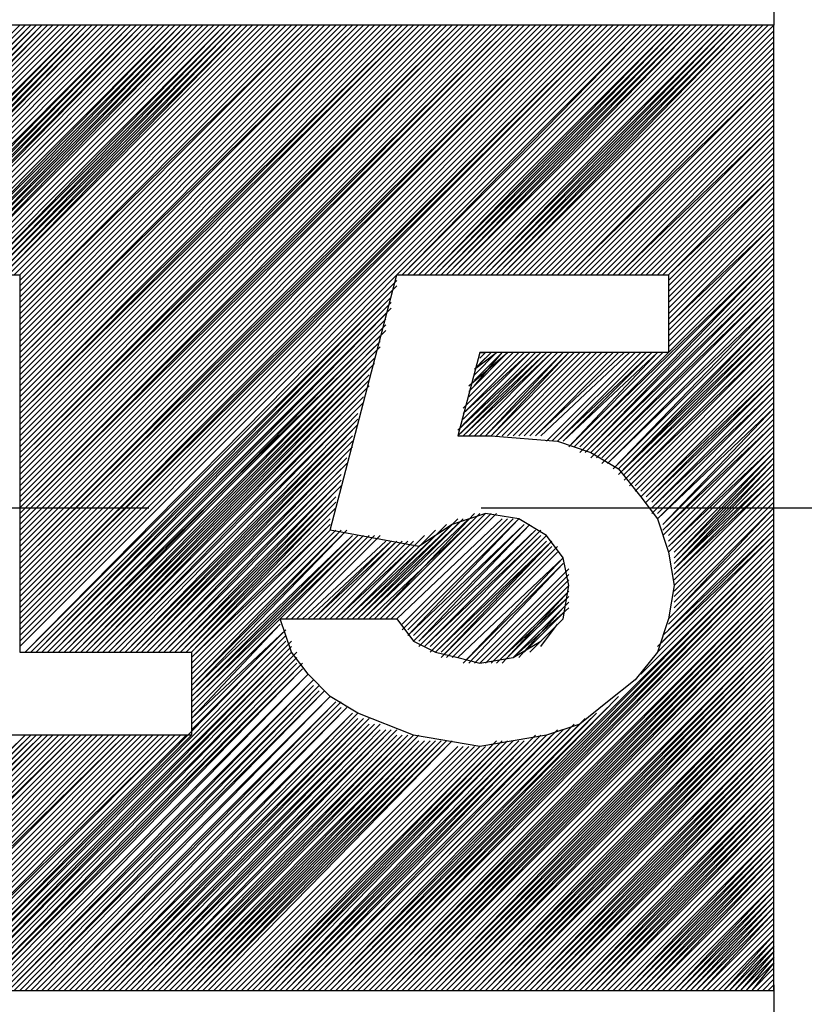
# Model space of a CAD drawing. Header units: millimetres. Extents: x 13 to 546, y 8 to 419.
# Tile 13 of 16: x 427 to 439, y 310 to 325. Entities that reach past the tile are written whole.
import ezdxf

# ---------------------------------------------------------------- set-up
doc = ezdxf.new("R2010")
doc.units = ezdxf.units.MM
doc.header["$LTSCALE"] = 2
doc.linetypes.add('CENTERX2', pattern=[20.32, 12.7, -2.54, 2.54, -2.54])
doc.layers.add('CENTER', color=40, linetype='CENTERX2')

msp = doc.modelspace()

# ---------------------------------------------------------------- linework, layer by layer
for points in [[(438.58, 325.705), (423.573, 325.705), (423.573, 340.373), (438.58, 340.373), (438.58, 325.705), (438.58, 325.197)], [(423.573, 310.444), (438.58, 310.444), (438.58, 325.197), (423.573, 325.197), (423.573, 310.444)], [(423.573, 321.551), (427.218, 325.197), (423.573, 321.466), (427.303, 325.197), (423.573, 321.381), (427.388, 325.197), (423.573, 321.296), (427.473, 325.197), (423.573, 321.212), (427.558, 325.197)], [(423.573, 320.788), (427.982, 325.197), (423.573, 320.703), (428.066, 325.197), (423.573, 320.618), (428.151, 325.197), (423.573, 320.533), (428.236, 325.197), (423.573, 320.449), (428.321, 325.197)], [(423.573, 320.025), (428.745, 325.197), (423.573, 319.94), (428.829, 325.197), (423.573, 319.855), (428.914, 325.197), (423.573, 319.77), (428.999, 325.197), (423.573, 319.686), (429.084, 325.197)], [(429.253, 325.197), (423.573, 319.516), (425.438, 321.381), (429.253, 325.197)], [(425.523, 321.381), (429.338, 325.197)], [(425.523, 321.381), (429.338, 325.197)], [(425.608, 321.381), (429.423, 325.197)], [(425.692, 321.381), (429.423, 325.197)], [(425.692, 321.381), (429.508, 325.197)], [(425.777, 321.381), (429.508, 325.197)], [(425.777, 321.381), (429.592, 325.197)], [(425.862, 321.381), (429.592, 325.197)], [(425.862, 321.381), (429.677, 325.197)], [(425.947, 321.381), (429.677, 325.197)], [(425.947, 321.381), (429.762, 325.197)], [(426.032, 321.381), (429.762, 325.197)], [(426.032, 321.381), (429.847, 325.197)], [(426.116, 321.381), (429.932, 325.197)], [(426.116, 321.381), (429.932, 325.197)], [(426.201, 321.381), (430.016, 325.197)], [(426.201, 321.381), (430.016, 325.197)], [(426.286, 321.381), (430.101, 325.197)], [(426.286, 321.381), (430.101, 325.197)], [(426.371, 321.381), (430.186, 325.197)], [(426.455, 321.381), (430.186, 325.197)], [(426.455, 321.381), (430.271, 325.197)], [(426.54, 321.381), (430.271, 325.197)], [(426.54, 321.381), (430.356, 325.197)], [(426.625, 321.381), (430.356, 325.197)], [(426.625, 321.381), (430.44, 325.197)], [(426.71, 321.381), (430.44, 325.197)], [(426.71, 321.381), (430.525, 325.197)], [(426.795, 321.381), (430.525, 325.197)], [(426.795, 321.381), (430.61, 325.197)], [(426.879, 321.381), (430.695, 325.197)], [(426.879, 321.381), (430.695, 325.197)], [(426.964, 321.381), (430.779, 325.197)], [(426.964, 321.381), (430.779, 325.197)], [(427.049, 321.381), (430.864, 325.197)], [(427.049, 321.381), (430.864, 325.197)], [(427.049, 321.296), (430.949, 325.197)], [(427.049, 321.296), (430.949, 325.197)], [(427.049, 321.212), (431.034, 325.197)], [(427.049, 321.212), (431.034, 325.197)], [(427.049, 321.127), (431.119, 325.197)], [(427.049, 321.127), (431.119, 325.197)], [(427.049, 321.042), (431.203, 325.197)], [(427.049, 321.042), (431.203, 325.197)], [(427.049, 320.957), (431.288, 325.197)], [(427.049, 320.957), (431.288, 325.197)], [(427.049, 320.873), (431.373, 325.197)], [(427.049, 320.873), (431.458, 325.197)], [(427.049, 320.788), (431.458, 325.197)], [(427.049, 320.703), (431.543, 325.197)], [(427.049, 320.703), (431.543, 325.197)], [(427.049, 320.618), (431.627, 325.197)], [(427.049, 320.618), (431.627, 325.197)], [(427.049, 320.533), (431.712, 325.197)], [(427.049, 320.533), (431.712, 325.197)], [(427.049, 320.449), (431.797, 325.197)], [(427.049, 320.449), (431.797, 325.197)], [(427.049, 320.364), (431.882, 325.197)], [(427.049, 320.364), (431.882, 325.197)], [(427.049, 320.279), (431.966, 325.197)], [(427.049, 320.279), (431.966, 325.197)], [(427.049, 320.194), (432.051, 325.197)], [(427.049, 320.194), (432.051, 325.197)], [(427.049, 320.109), (432.136, 325.197)], [(427.049, 320.109), (432.221, 325.197)], [(427.049, 320.025), (432.221, 325.197)], [(427.049, 319.94), (432.306, 325.197)], [(427.049, 319.94), (432.306, 325.197)], [(427.049, 319.855), (432.39, 325.197)], [(427.049, 319.855), (432.39, 325.197)], [(427.049, 319.77), (432.475, 325.197)], [(427.049, 319.77), (432.475, 325.197)], [(427.049, 319.686), (432.56, 325.197)], [(427.049, 319.686), (432.56, 325.197)], [(427.049, 319.601), (432.645, 325.197)], [(427.049, 319.601), (432.645, 325.197)], [(427.049, 319.516), (432.73, 325.197)], [(427.049, 319.516), (432.73, 325.197)], [(427.049, 319.431), (432.814, 325.197)], [(427.049, 319.431), (432.814, 325.197)], [(427.049, 319.346), (432.899, 325.197)], [(427.049, 319.346), (432.984, 325.197)], [(427.049, 319.262), (432.984, 325.197)], [(427.049, 319.262), (433.069, 325.197)], [(427.049, 319.177), (433.069, 325.197)], [(427.049, 319.092), (433.153, 325.197)], [(427.049, 319.092), (433.153, 325.197)], [(427.049, 319.007), (433.238, 325.197)], [(427.049, 319.007), (433.238, 325.197)], [(427.049, 318.923), (433.323, 325.197)], [(427.049, 318.923), (433.323, 325.197)], [(427.049, 318.838), (433.408, 325.197)], [(427.049, 318.838), (433.408, 325.197)], [(427.049, 318.753), (433.493, 325.197)], [(427.049, 318.753), (433.493, 325.197)], [(427.049, 318.668), (433.577, 325.197)], [(427.049, 318.668), (433.577, 325.197)], [(427.049, 318.583), (433.662, 325.197)], [(427.049, 318.583), (433.747, 325.197)], [(427.049, 318.499), (433.747, 325.197)], [(427.049, 318.499), (433.832, 325.197)], [(427.049, 318.414), (433.832, 325.197)], [(427.049, 318.329), (433.916, 325.197)], [(427.049, 318.329), (433.916, 325.197)], [(427.049, 318.244), (434.001, 325.197)], [(427.049, 318.244), (434.001, 325.197)], [(427.049, 318.159), (434.086, 325.197)], [(427.049, 318.159), (434.086, 325.197)], [(427.049, 318.075), (434.171, 325.197)], [(427.049, 318.075), (434.171, 325.197)], [(427.049, 317.99), (434.256, 325.197)], [(427.049, 317.99), (434.256, 325.197)], [(427.049, 317.905), (434.34, 325.197)], [(427.049, 317.905), (434.34, 325.197)], [(427.049, 317.82), (434.425, 325.197)], [(427.049, 317.82), (434.51, 325.197)], [(427.049, 317.736), (434.51, 325.197)], [(427.049, 317.736), (434.595, 325.197)], [(427.049, 317.651), (434.595, 325.197)], [(427.049, 317.566), (434.68, 325.197)], [(427.049, 317.566), (434.68, 325.197)], [(427.049, 317.481), (434.764, 325.197)], [(427.049, 317.481), (434.764, 325.197)], [(427.049, 317.396), (434.849, 325.197)], [(427.049, 317.396), (434.849, 325.197)], [(427.049, 317.312), (434.934, 325.197)], [(427.049, 317.312), (434.934, 325.197)], [(427.049, 317.227), (435.019, 325.197)], [(427.049, 317.227), (435.019, 325.197)], [(427.049, 317.142), (435.103, 325.197)], [(427.049, 317.142), (435.103, 325.197)], [(427.049, 317.057), (435.188, 325.197)], [(427.049, 317.057), (435.273, 325.197)], [(427.049, 316.972), (435.273, 325.197)], [(427.049, 316.972), (435.358, 325.197)], [(427.049, 316.888), (435.358, 325.197)], [(427.049, 316.803), (435.443, 325.197)], [(427.049, 316.803), (435.443, 325.197)], [(427.049, 316.718), (435.527, 325.197)], [(427.049, 316.718), (435.527, 325.197)], [(427.049, 316.633), (435.612, 325.197)], [(427.049, 316.633), (435.612, 325.197)], [(427.049, 316.549), (435.697, 325.197)], [(427.049, 316.549), (435.697, 325.197)], [(427.049, 316.464), (435.782, 325.197)], [(427.049, 316.464), (435.782, 325.197)], [(427.049, 316.379), (435.867, 325.197)], [(427.049, 316.379), (435.867, 325.197)], [(427.049, 316.294), (435.951, 325.197)], [(427.049, 316.294), (436.036, 325.197)], [(427.049, 316.209), (436.036, 325.197)], [(427.049, 316.209), (436.121, 325.197)], [(427.049, 316.125), (436.121, 325.197)], [(427.049, 316.04), (436.206, 325.197)], [(427.049, 316.04), (436.206, 325.197)], [(427.049, 315.955), (436.29, 325.197)], [(427.049, 315.955), (436.29, 325.197)], [(427.049, 315.87), (436.375, 325.197)], [(427.049, 315.87), (436.375, 325.197)], [(427.049, 315.785), (436.46, 325.197)], [(427.049, 315.785), (436.46, 325.197)], [(427.049, 315.701), (436.545, 325.197)], [(427.049, 315.701), (436.545, 325.197)], [(436.63, 325.197), (432.814, 321.381), (427.134, 315.616)], [(432.899, 321.381), (436.63, 325.197)], [(432.899, 321.381), (436.714, 325.197)], [(432.984, 321.381), (436.799, 325.197)], [(432.984, 321.381), (436.799, 325.197)], [(433.069, 321.381), (436.884, 325.197)], [(433.069, 321.381), (436.884, 325.197)], [(433.153, 321.381), (436.969, 325.197)], [(433.153, 321.381), (436.969, 325.197)], [(433.238, 321.381), (437.054, 325.197)], [(433.323, 321.381), (437.054, 325.197)], [(433.323, 321.381), (437.138, 325.197)], [(433.408, 321.381), (437.138, 325.197)], [(433.408, 321.381), (437.223, 325.197)], [(433.493, 321.381), (437.223, 325.197)], [(433.493, 321.381), (437.308, 325.197)], [(433.577, 321.381), (437.308, 325.197)], [(433.577, 321.381), (437.393, 325.197)], [(433.662, 321.381), (437.393, 325.197)], [(433.662, 321.381), (437.477, 325.197)], [(433.747, 321.381), (437.562, 325.197)], [(433.747, 321.381), (437.562, 325.197)], [(433.832, 321.381), (437.647, 325.197)], [(433.832, 321.381), (437.647, 325.197)], [(433.916, 321.381), (437.732, 325.197)], [(433.916, 321.381), (437.732, 325.197)], [(434.001, 321.381), (437.817, 325.197)], [(434.086, 321.381), (437.817, 325.197)], [(434.086, 321.381), (437.901, 325.197)], [(434.171, 321.381), (437.901, 325.197)], [(434.171, 321.381), (437.986, 325.197)], [(434.256, 321.381), (437.986, 325.197)], [(434.256, 321.381), (438.071, 325.197)], [(434.34, 321.381), (438.071, 325.197)], [(434.34, 321.381), (438.156, 325.197)], [(434.425, 321.381), (438.156, 325.197)], [(434.425, 321.381), (438.241, 325.197)], [(434.51, 321.381), (438.325, 325.197)], [(434.51, 321.381), (438.325, 325.197)], [(434.595, 321.381), (438.41, 325.197)], [(434.595, 321.381), (438.41, 325.197)], [(434.68, 321.381), (438.495, 325.197)], [(434.68, 321.381), (438.495, 325.197)], [(434.764, 321.381), (438.58, 325.197)], [(434.849, 321.381), (438.58, 325.112)], [(434.849, 321.381), (438.58, 325.112)], [(434.934, 321.381), (438.58, 325.027)], [(434.934, 321.381), (438.58, 325.027)], [(435.019, 321.381), (438.58, 324.942)], [(435.019, 321.381), (438.58, 324.942)], [(435.103, 321.381), (438.58, 324.857)], [(435.103, 321.381), (438.58, 324.857)], [(435.188, 321.381), (438.58, 324.773)], [(435.188, 321.381), (438.58, 324.773)], [(435.273, 321.381), (438.58, 324.688)], [(435.273, 321.381), (438.58, 324.688)], [(435.358, 321.381), (438.58, 324.603)], [(435.358, 321.381), (438.58, 324.603)], [(435.443, 321.381), (438.58, 324.518)], [(435.443, 321.381), (438.58, 324.433)], [(435.527, 321.381), (438.58, 324.433)], [(435.612, 321.381), (438.58, 324.349)], [(435.612, 321.381), (438.58, 324.349)], [(435.697, 321.381), (438.58, 324.264)], [(435.697, 321.381), (438.58, 324.264)], [(435.782, 321.381), (438.58, 324.179)], [(435.782, 321.381), (438.58, 324.179)], [(435.867, 321.381), (438.58, 324.094)], [(435.867, 321.381), (438.58, 324.094)], [(435.951, 321.381), (438.58, 324.01)], [(435.951, 321.381), (438.58, 324.01)], [(436.036, 321.381), (438.58, 323.925)], [(436.036, 321.381), (438.58, 323.925)], [(436.121, 321.381), (438.58, 323.84)], [(436.121, 321.381), (438.58, 323.84)], [(436.206, 321.381), (438.58, 323.755)], [(436.206, 321.381), (438.58, 323.67)], [(436.29, 321.381), (438.58, 323.67)], [(436.375, 321.381), (438.58, 323.586)], [(436.375, 321.381), (438.58, 323.586)], [(436.46, 321.381), (438.58, 323.501)], [(436.46, 321.381), (438.58, 323.501)], [(436.545, 321.381), (438.58, 323.416)], [(436.545, 321.381), (438.58, 323.416)], [(436.63, 321.381), (438.58, 323.331)], [(436.63, 321.381), (438.58, 323.331)], [(436.714, 321.381), (438.58, 323.247)], [(436.714, 321.381), (438.58, 323.247)], [(436.799, 321.381), (438.58, 323.162)], [(436.799, 321.381), (438.58, 323.162)], [(436.884, 321.381), (438.58, 323.077)], [(436.884, 321.381), (438.58, 323.077)], [(436.969, 321.381), (438.58, 322.992)], [(436.969, 321.381), (438.58, 322.907)], [(436.969, 321.296), (438.58, 322.907)], [(436.969, 321.212), (438.58, 322.823)], [(436.969, 321.212), (438.58, 322.823)], [(436.969, 321.127), (438.58, 322.738)], [(436.969, 321.127), (438.58, 322.738)], [(436.969, 321.042), (438.58, 322.653)], [(436.969, 321.042), (438.58, 322.653)], [(436.969, 320.957), (438.58, 322.568)], [(436.969, 320.957), (438.58, 322.568)], [(436.969, 320.873), (438.58, 322.483)], [(436.969, 320.873), (438.58, 322.483)], [(436.969, 320.788), (438.58, 322.399)], [(436.969, 320.788), (438.58, 322.399)], [(436.969, 320.703), (438.58, 322.314)], [(436.969, 320.703), (438.58, 322.314)], [(436.969, 320.618), (438.58, 322.229)], [(436.969, 320.618), (438.58, 322.144)], [(436.969, 320.533), (438.58, 322.144)], [(436.969, 320.449), (438.58, 322.06)], [(436.969, 320.449), (438.58, 322.06)], [(436.969, 320.364), (438.58, 321.975)], [(436.969, 320.364), (438.58, 321.975)], [(435.527, 318.753), (438.58, 321.805)], [(436.969, 320.279), (438.58, 321.89)], [(436.969, 320.279), (438.58, 321.89)], [(436.969, 320.194), (438.58, 321.805)], [(435.527, 318.753), (438.58, 321.72)], [(435.612, 318.753), (438.58, 321.72)], [(435.612, 318.668), (438.58, 321.636)], [(435.697, 318.668), (438.58, 321.636)], [(435.697, 318.668), (438.58, 321.551)], [(435.697, 318.668), (438.58, 321.551)], [(435.782, 318.668), (438.58, 321.466)], [(425.438, 321.381), (427.049, 321.381), (427.049, 315.616), (429.677, 315.616), (429.677, 314.344), (425.438, 314.344), (425.438, 321.381)], [(432.814, 321.381), (436.969, 321.381), (436.969, 320.194), (434.086, 320.194), (433.747, 318.923), (434.256, 318.923), (435.273, 318.838), (435.782, 318.668), (436.206, 318.414), (436.545, 317.99), (436.799, 317.651), (436.969, 317.142), (437.054, 316.633), (436.969, 316.125), (436.799, 315.616), (436.46, 315.192), (436.036, 314.853), (435.612, 314.514), (435.103, 314.344), (434.086, 314.175), (433.069, 314.344), (432.221, 314.683), (431.797, 314.938), (431.458, 315.277), (431.203, 315.616), (431.034, 316.125), (432.814, 316.125), (433.069, 315.785), (433.408, 315.616), (433.747, 315.531), (434.086, 315.446), (434.595, 315.531), (435.019, 315.785), (435.358, 316.125), (435.443, 316.633), (435.358, 317.057), (435.103, 317.396), (434.68, 317.651), (434.171, 317.736), (433.662, 317.566), (433.153, 317.227), (431.797, 317.481), (432.814, 321.381)], [(435.782, 318.668), (438.58, 321.381)], [(435.782, 318.583), (438.58, 321.381)], [(427.134, 315.616), (432.814, 321.296)], [(427.218, 315.616), (432.814, 321.212)], [(427.218, 315.616), (432.814, 321.212)], [(435.867, 318.583), (438.58, 321.296)], [(435.867, 318.583), (438.58, 321.296)], [(435.867, 318.583), (438.58, 321.212)], [(435.951, 318.583), (438.58, 321.212)], [(427.303, 315.616), (432.73, 321.127)], [(427.303, 315.616), (432.73, 321.042)], [(427.388, 315.616), (432.73, 321.042)], [(435.951, 318.499), (438.58, 321.127)], [(435.951, 318.499), (438.58, 321.127)], [(436.036, 318.499), (438.58, 321.042)], [(436.036, 318.499), (438.58, 321.042)], [(427.388, 315.616), (432.73, 320.957)], [(427.473, 315.616), (432.73, 320.873)], [(436.036, 318.499), (438.58, 320.957)], [(436.121, 318.414), (438.58, 320.957)], [(436.121, 318.414), (438.58, 320.873)], [(436.121, 318.414), (438.58, 320.873)], [(427.473, 315.616), (432.645, 320.788)], [(427.558, 315.616), (432.645, 320.788)], [(427.558, 315.616), (432.645, 320.703)], [(436.206, 318.414), (438.58, 320.788)], [(436.206, 318.329), (438.58, 320.788)], [(436.206, 318.329), (438.58, 320.703)], [(427.642, 315.616), (432.645, 320.618)], [(436.206, 318.329), (438.58, 320.618)], [(436.29, 318.329), (438.58, 320.618)], [(427.642, 315.616), (432.645, 320.533)], [(427.727, 315.616), (432.56, 320.533)], [(427.727, 315.616), (432.56, 320.449)], [(436.29, 318.329), (438.58, 320.533)], [(436.29, 318.244), (438.58, 320.533)], [(436.375, 318.244), (438.58, 320.449)], [(436.375, 318.244), (438.58, 320.449)], [(427.812, 315.616), (432.56, 320.364)], [(427.897, 315.616), (432.56, 320.279)], [(427.897, 315.616), (432.475, 320.279)], [(436.375, 318.244), (438.58, 320.364)], [(436.375, 318.159), (438.58, 320.364)], [(436.46, 318.159), (438.58, 320.279)], [(436.46, 318.159), (438.58, 320.279)], [(427.982, 315.616), (432.475, 320.194)], [(427.982, 315.616), (432.475, 320.109)], [(428.066, 315.616), (432.475, 320.109)], [(433.747, 319.007), (434.934, 320.194)], [(433.747, 319.007), (435.019, 320.194)], [(433.747, 318.923), (435.019, 320.194)], [(433.747, 318.923), (435.103, 320.194)], [(433.832, 319.346), (434.68, 320.194)], [(433.832, 319.262), (434.764, 320.194)], [(433.832, 319.262), (434.849, 320.194)], [(433.832, 319.177), (434.849, 320.194)], [(433.832, 319.092), (434.934, 320.194)], [(433.832, 318.923), (435.103, 320.194)], [(433.832, 318.923), (435.188, 320.194)], [(433.916, 319.686), (434.51, 320.194)], [(433.916, 319.601), (434.51, 320.194)], [(433.916, 319.516), (434.595, 320.194)], [(433.916, 319.516), (434.595, 320.194)], [(433.916, 319.431), (434.68, 320.194)], [(433.916, 318.923), (435.188, 320.194)], [(434.001, 319.94), (434.256, 320.194)], [(434.001, 319.94), (434.34, 320.194)], [(434.001, 319.855), (434.34, 320.194)], [(434.001, 319.77), (434.425, 320.194)], [(434.001, 319.686), (434.425, 320.194)], [(434.001, 318.923), (435.273, 320.194)], [(434.001, 318.923), (435.273, 320.194)], [(434.086, 320.194), (434.171, 320.194)], [(434.086, 320.109), (434.171, 320.194)], [(434.086, 320.025), (434.256, 320.194)], [(434.086, 318.923), (435.358, 320.194)], [(434.171, 318.923), (435.358, 320.194)], [(434.171, 318.923), (435.443, 320.194)], [(434.256, 318.923), (435.443, 320.194)], [(434.256, 318.923), (435.527, 320.194)], [(434.34, 318.923), (435.612, 320.194)], [(434.34, 318.923), (435.612, 320.194)], [(434.425, 318.923), (435.697, 320.194)], [(434.425, 318.923), (435.697, 320.194)], [(434.51, 318.923), (435.782, 320.194)], [(434.51, 318.923), (435.782, 320.194)], [(434.595, 318.923), (435.867, 320.194)], [(434.595, 318.923), (435.867, 320.194)], [(434.68, 318.923), (435.951, 320.194)], [(434.68, 318.923), (435.951, 320.194)], [(434.764, 318.923), (436.036, 320.194)], [(434.764, 318.923), (436.036, 320.194)], [(434.849, 318.923), (436.121, 320.194)], [(434.849, 318.923), (436.121, 320.194)], [(434.934, 318.923), (436.206, 320.194)], [(434.934, 318.923), (436.206, 320.194)], [(434.934, 318.923), (436.29, 320.194)], [(435.019, 318.923), (436.375, 320.194)], [(435.019, 318.923), (436.375, 320.194)], [(435.103, 318.838), (436.46, 320.194)], [(435.103, 318.838), (436.46, 320.194)], [(435.188, 318.838), (436.545, 320.194)], [(435.188, 318.838), (436.545, 320.194)], [(435.273, 318.838), (436.63, 320.194)], [(435.273, 318.838), (436.63, 320.194)], [(435.273, 318.838), (436.714, 320.194)], [(435.358, 318.838), (436.714, 320.194)], [(435.358, 318.838), (436.799, 320.194)], [(435.443, 318.753), (436.799, 320.194)], [(435.443, 318.753), (436.884, 320.194)], [(435.443, 318.753), (436.884, 320.194)], [(435.527, 318.753), (436.969, 320.194)], [(436.46, 318.075), (438.58, 320.194)], [(436.46, 318.075), (438.58, 320.194)], [(436.545, 318.075), (438.58, 320.109)], [(436.545, 318.075), (438.58, 320.109)], [(428.066, 315.616), (432.475, 320.025)], [(436.545, 317.99), (438.58, 320.025)], [(436.545, 317.99), (438.58, 320.025)], [(428.151, 315.616), (432.39, 319.94)], [(428.151, 315.616), (432.39, 319.855)], [(428.236, 315.616), (432.39, 319.855)], [(436.63, 317.99), (438.58, 319.94)], [(436.63, 317.99), (438.58, 319.855)], [(436.63, 317.905), (438.58, 319.855)], [(428.236, 315.616), (432.39, 319.77)], [(428.321, 315.616), (432.39, 319.686)], [(436.63, 317.905), (438.58, 319.77)], [(436.714, 317.905), (438.58, 319.77)], [(436.714, 317.82), (438.58, 319.686)], [(436.714, 317.82), (438.58, 319.686)], [(428.321, 315.616), (432.306, 319.601)], [(428.406, 315.616), (432.306, 319.601)], [(428.406, 315.616), (432.306, 319.516)], [(436.714, 317.82), (438.58, 319.601)], [(436.714, 317.736), (438.58, 319.601)], [(436.799, 317.736), (438.58, 319.516)], [(436.799, 317.736), (438.58, 319.516)], [(428.49, 315.616), (432.306, 319.431)], [(428.49, 315.616), (432.306, 319.431)], [(428.575, 315.616), (432.221, 319.346)], [(436.799, 317.651), (438.58, 319.431)], [(436.799, 317.651), (438.58, 319.431)], [(436.799, 317.651), (438.58, 319.346)], [(436.884, 317.566), (438.58, 319.346)], [(428.66, 315.616), (432.221, 319.262)], [(436.884, 317.566), (438.58, 319.262)], [(436.884, 317.566), (438.58, 319.262)], [(428.66, 315.616), (432.221, 319.177)], [(428.745, 315.616), (432.221, 319.177)], [(428.745, 315.616), (432.221, 319.092)], [(436.884, 317.481), (438.58, 319.177)], [(436.884, 317.481), (438.58, 319.092)], [(436.884, 317.396), (438.58, 319.092)], [(428.829, 315.616), (432.136, 319.007)], [(428.829, 315.616), (432.136, 318.923)], [(428.914, 315.616), (432.136, 318.923)], [(436.969, 317.396), (438.58, 319.007)], [(436.969, 317.396), (438.58, 319.007)], [(436.969, 317.312), (438.58, 318.923)], [(436.969, 317.312), (438.58, 318.923)], [(428.914, 315.616), (432.136, 318.838)], [(428.999, 315.616), (432.136, 318.753)], [(436.969, 317.227), (438.58, 318.838)], [(436.969, 317.227), (438.58, 318.838)], [(436.969, 317.227), (438.58, 318.753)], [(436.969, 317.142), (438.58, 318.753)], [(428.999, 315.616), (432.051, 318.668)], [(429.084, 315.616), (432.051, 318.668)], [(437.054, 317.142), (438.58, 318.668)], [(437.054, 317.057), (438.58, 318.668)], [(429.084, 315.616), (432.051, 318.583)], [(429.169, 315.616), (432.051, 318.499)], [(429.169, 315.616), (432.051, 318.499)], [(437.054, 317.057), (438.58, 318.583)], [(437.054, 316.972), (438.58, 318.583)], [(437.054, 316.972), (438.58, 318.499)], [(437.054, 316.888), (438.58, 318.499)], [(429.253, 315.616), (431.966, 318.414)], [(429.253, 315.616), (431.966, 318.329)], [(437.054, 316.888), (438.58, 318.414)], [(437.054, 316.888), (438.58, 318.329)], [(437.054, 316.803), (438.58, 318.329)], [(429.338, 315.616), (431.966, 318.244)], [(429.423, 315.616), (431.966, 318.244)], [(429.423, 315.616), (431.966, 318.159)], [(437.054, 316.803), (438.58, 318.244)], [(437.054, 316.718), (438.58, 318.244)], [(437.054, 316.633), (438.58, 318.159)], [(437.054, 316.633), (438.58, 318.159)], [(429.508, 315.616), (431.882, 318.075)], [(437.054, 316.549), (438.58, 318.075)], [(437.054, 316.549), (438.58, 318.075)], [(429.508, 315.616), (431.882, 317.99)], [(429.592, 315.616), (431.882, 317.99)], [(429.592, 315.616), (431.882, 317.905)], [(437.054, 316.464), (438.58, 317.99)], [(437.054, 316.464), (438.58, 317.99)], [(437.054, 316.379), (438.58, 317.905)], [(437.054, 316.379), (438.58, 317.905)], [(429.677, 315.616), (431.882, 317.82)], [(429.677, 315.616), (431.797, 317.82)], [(429.677, 315.616), (431.797, 317.736)], [(432.475, 316.125), (434.001, 317.736)], [(432.475, 316.125), (434.086, 317.736)], [(432.56, 316.125), (434.171, 317.736)], [(432.56, 316.125), (434.171, 317.736)], [(432.645, 316.125), (434.256, 317.736)], [(432.645, 316.125), (434.256, 317.736)], [(432.73, 316.125), (434.34, 317.736)], [(432.73, 316.125), (434.34, 317.736)], [(436.969, 316.125), (438.58, 317.736)], [(437.054, 316.294), (438.58, 317.82)], [(437.054, 316.209), (438.58, 317.82)], [(437.054, 316.209), (438.58, 317.736)], [(429.677, 315.531), (431.797, 317.651)], [(429.677, 315.531), (431.797, 317.566)], [(429.677, 315.446), (431.797, 317.566)], [(432.136, 316.125), (433.577, 317.566)], [(432.136, 316.125), (433.662, 317.566)], [(432.221, 316.125), (433.747, 317.651)], [(432.221, 316.125), (433.832, 317.651)], [(432.306, 316.125), (433.832, 317.651)], [(432.306, 316.125), (433.916, 317.651)], [(432.39, 316.125), (434.001, 317.651)], [(432.814, 316.125), (434.425, 317.651)], [(432.814, 316.125), (434.425, 317.651)], [(432.899, 316.04), (434.51, 317.651)], [(432.899, 316.04), (434.51, 317.651)], [(432.899, 316.04), (434.51, 317.651)], [(432.899, 315.955), (434.595, 317.651)], [(432.899, 315.955), (434.595, 317.651)], [(432.984, 315.955), (434.68, 317.651)], [(432.984, 315.955), (434.68, 317.651)], [(432.984, 315.87), (434.68, 317.651)], [(432.984, 315.87), (434.764, 317.566)], [(433.069, 315.87), (434.764, 317.566)], [(433.069, 315.785), (434.849, 317.566)], [(433.069, 315.785), (434.849, 317.566)], [(433.153, 315.785), (434.849, 317.566)], [(436.969, 316.04), (438.58, 317.651)], [(436.969, 315.955), (438.58, 317.566)], [(436.969, 315.955), (438.58, 317.566)], [(429.677, 315.362), (431.797, 317.481)], [(429.677, 315.362), (431.797, 317.481)], [(429.677, 315.277), (431.882, 317.481)], [(429.677, 315.277), (431.882, 317.481)], [(429.677, 315.192), (431.966, 317.481)], [(429.677, 315.192), (431.966, 317.481)], [(429.677, 315.107), (431.966, 317.481)], [(429.677, 315.107), (432.051, 317.481)], [(429.677, 315.022), (432.051, 317.481)], [(429.677, 315.022), (432.136, 317.396)], [(429.677, 314.938), (432.136, 317.396)], [(429.677, 314.938), (432.221, 317.396)], [(429.677, 314.853), (432.221, 317.396)], [(429.677, 314.853), (432.306, 317.396)], [(429.677, 314.768), (432.306, 317.396)], [(429.677, 314.768), (432.306, 317.396)], [(431.119, 316.125), (432.39, 317.396)], [(431.119, 316.125), (432.39, 317.396)], [(431.203, 316.125), (432.475, 317.396)], [(431.203, 316.125), (432.475, 317.396)], [(431.288, 316.125), (432.56, 317.396)], [(431.288, 316.125), (432.56, 317.396)], [(431.966, 316.125), (433.238, 317.396)], [(432.051, 316.125), (433.408, 317.481)], [(432.051, 316.125), (433.493, 317.481)], [(433.153, 315.785), (434.934, 317.481)], [(433.153, 315.785), (434.934, 317.481)], [(433.153, 315.701), (434.934, 317.481)], [(433.238, 315.701), (435.019, 317.481)], [(433.238, 315.701), (435.019, 317.481)], [(433.238, 315.701), (435.019, 317.396)], [(433.323, 315.701), (435.019, 317.396)], [(433.323, 315.616), (435.103, 317.396)], [(433.323, 315.616), (435.103, 317.396)], [(436.799, 315.701), (438.58, 317.396)], [(436.799, 315.616), (438.58, 317.396)], [(436.884, 315.87), (438.58, 317.481)], [(436.884, 315.785), (438.58, 317.481)], [(431.373, 316.125), (432.645, 317.312)], [(431.373, 316.125), (432.645, 317.312)], [(431.458, 316.125), (432.73, 317.312)], [(431.458, 316.125), (432.73, 317.312)], [(431.543, 316.125), (432.73, 317.312)], [(431.543, 316.125), (432.814, 317.312)], [(431.627, 316.125), (432.814, 317.312)], [(431.712, 316.125), (432.899, 317.312)], [(431.712, 316.125), (432.899, 317.312)], [(431.797, 316.125), (432.984, 317.312)], [(431.797, 316.125), (432.984, 317.312)], [(431.882, 316.125), (433.069, 317.312)], [(433.408, 315.616), (435.103, 317.312)], [(433.408, 315.616), (435.188, 317.312)], [(433.493, 315.616), (435.188, 317.312)], [(433.493, 315.531), (435.188, 317.312)], [(436.545, 315.277), (438.58, 317.312)], [(436.714, 315.446), (438.58, 317.312)], [(431.797, 310.444), (438.58, 317.227), (431.882, 310.444), (438.58, 317.142), (431.966, 310.444), (438.58, 317.057), (432.051, 310.444), (438.58, 316.972), (432.136, 310.444), (438.58, 316.888)], [(431.882, 316.125), (433.069, 317.227)], [(431.966, 316.125), (433.069, 317.227)], [(433.493, 315.531), (435.188, 317.227)], [(433.577, 315.531), (435.273, 317.227)], [(433.577, 315.531), (435.273, 317.227)], [(433.662, 315.531), (435.273, 317.142)], [(433.662, 315.531), (435.273, 317.142)], [(433.662, 315.531), (435.273, 317.142)], [(433.747, 315.531), (435.358, 317.057)], [(433.747, 315.531), (435.358, 317.057)], [(433.832, 315.446), (435.358, 317.057)], [(433.832, 315.446), (435.358, 316.972)], [(433.916, 315.446), (435.358, 316.972)], [(433.916, 315.446), (435.358, 316.972)], [(434.001, 315.446), (435.443, 316.888)], [(434.001, 315.446), (435.443, 316.888)], [(434.086, 315.446), (435.443, 316.803)], [(434.086, 315.446), (435.443, 316.803)], [(434.171, 315.446), (435.443, 316.718)], [(434.171, 315.446), (435.443, 316.718)], [(432.39, 310.444), (438.58, 316.633), (432.475, 310.444), (438.58, 316.549), (432.56, 310.444), (438.58, 316.464), (432.645, 310.444), (438.58, 316.379), (432.73, 310.444), (438.58, 316.294), (432.814, 310.444), (438.58, 316.209), (432.899, 310.444), (438.58, 316.125)], [(434.256, 315.446), (435.443, 316.633)], [(434.256, 315.446), (435.443, 316.633)], [(434.34, 315.446), (435.443, 316.549)], [(434.425, 315.446), (435.443, 316.549)], [(434.425, 315.531), (435.443, 316.464)], [(434.51, 315.531), (435.443, 316.464)], [(434.595, 315.531), (435.443, 316.379)], [(434.595, 315.531), (435.443, 316.294)], [(434.68, 315.531), (435.358, 316.294)], [(434.764, 315.616), (435.358, 316.209)], [(429.677, 314.683), (431.034, 316.04)], [(429.677, 314.598), (431.034, 316.04)], [(434.849, 315.616), (435.358, 316.125)], [(435.019, 315.701), (435.273, 316.04)], [(429.677, 314.598), (431.119, 315.955)], [(429.677, 314.514), (431.119, 315.955)], [(429.677, 314.514), (431.119, 315.955)], [(425.777, 310.444), (431.119, 315.87)], [(425.862, 310.444), (431.119, 315.785)], [(425.862, 310.444), (431.203, 315.785)], [(429.677, 314.429), (431.119, 315.87)], [(429.677, 314.429), (431.119, 315.87)], [(433.153, 310.444), (438.58, 315.87), (433.238, 310.444), (438.58, 315.785), (433.323, 310.444), (438.58, 315.701), (433.408, 310.444), (438.58, 315.616), (433.493, 310.444), (438.58, 315.531), (433.577, 310.444), (438.58, 315.446), (433.662, 310.444), (438.58, 315.362)], [(425.947, 310.444), (431.203, 315.701)], [(425.947, 310.444), (431.203, 315.701)], [(426.032, 310.444), (431.203, 315.701)], [(426.032, 310.444), (431.203, 315.616)], [(426.116, 310.444), (431.203, 315.616)], [(426.116, 310.444), (431.288, 315.616)], [(426.201, 310.444), (431.288, 315.531)], [(426.201, 310.444), (431.288, 315.531)], [(426.286, 310.444), (431.288, 315.531)], [(426.371, 310.444), (431.288, 315.446)], [(426.371, 310.444), (431.373, 315.446)], [(426.455, 310.444), (431.373, 315.446)], [(426.455, 310.444), (431.373, 315.362)], [(426.54, 310.444), (431.373, 315.362)], [(426.54, 310.444), (431.373, 315.362)], [(426.625, 310.444), (431.458, 315.277)], [(426.625, 310.444), (431.458, 315.277)], [(426.71, 310.444), (431.458, 315.277)], [(426.71, 310.444), (431.458, 315.277)], [(426.795, 310.444), (431.543, 315.192)], [(426.795, 310.444), (431.543, 315.192)], [(426.879, 310.444), (431.543, 315.192)], [(426.879, 310.444), (431.543, 315.107)], [(426.964, 310.444), (431.627, 315.107)], [(426.964, 310.444), (431.627, 315.107)], [(427.049, 310.444), (431.627, 315.107)], [(427.134, 310.444), (431.627, 315.022)], [(427.134, 310.444), (431.712, 315.022)], [(427.218, 310.444), (431.712, 315.022)], [(427.218, 310.444), (431.712, 315.022)], [(433.916, 310.444), (438.58, 315.107), (434.001, 310.444), (438.58, 315.022), (434.086, 310.444), (438.58, 314.938), (434.171, 310.444), (438.58, 314.853), (434.256, 310.444), (438.58, 314.768), (434.34, 310.444), (438.58, 314.683), (434.425, 310.444), (438.58, 314.598)], [(427.303, 310.444), (431.797, 314.938)], [(427.303, 310.444), (431.797, 314.938)], [(427.388, 310.444), (431.797, 314.938)], [(427.388, 310.444), (431.797, 314.938)], [(427.473, 310.444), (431.882, 314.853)], [(427.473, 310.444), (431.882, 314.853)], [(427.558, 310.444), (431.882, 314.853)], [(427.558, 310.444), (431.966, 314.853)], [(431.797, 310.444), (436.206, 314.938)], [(427.642, 310.444), (431.966, 314.768)], [(427.642, 310.444), (431.966, 314.768)], [(427.727, 310.444), (432.051, 314.768)], [(427.727, 310.444), (432.051, 314.768)], [(427.812, 310.444), (432.051, 314.768)], [(427.897, 310.444), (432.136, 314.683)], [(427.897, 310.444), (432.136, 314.683)], [(427.982, 310.444), (432.136, 314.683)], [(427.982, 310.444), (432.136, 314.683)], [(428.066, 310.444), (432.221, 314.683)], [(431.712, 310.444), (436.036, 314.768)], [(431.712, 310.444), (435.867, 314.683)], [(428.066, 310.444), (432.221, 314.598)], [(428.151, 310.444), (432.306, 314.598)], [(428.151, 310.444), (432.306, 314.598)], [(428.236, 310.444), (432.306, 314.598)], [(428.236, 310.444), (432.39, 314.598)], [(428.321, 310.444), (432.39, 314.598)], [(431.543, 310.444), (435.697, 314.598)], [(431.627, 310.444), (435.782, 314.598)], [(428.321, 310.444), (432.39, 314.514)], [(428.406, 310.444), (432.475, 314.514)], [(428.406, 310.444), (432.475, 314.514)], [(428.49, 310.444), (432.475, 314.514)], [(428.49, 310.444), (432.56, 314.514)], [(428.575, 310.444), (432.56, 314.514)], [(428.66, 310.444), (432.56, 314.429)], [(428.66, 310.444), (432.645, 314.429)], [(428.745, 310.444), (432.645, 314.429)], [(428.745, 310.444), (432.73, 314.429)], [(428.829, 310.444), (432.73, 314.429)], [(428.829, 310.444), (432.73, 314.429)], [(428.914, 310.444), (432.814, 314.429)], [(431.373, 310.444), (435.273, 314.429)], [(431.373, 310.444), (435.358, 314.429)], [(431.458, 310.444), (435.527, 314.514)], [(431.458, 310.444), (435.443, 314.429)], [(431.543, 310.444), (435.612, 314.514)], [(423.573, 310.868), (427.134, 314.344)], [(423.573, 310.783), (427.134, 314.344)], [(423.573, 310.783), (427.218, 314.344)], [(423.573, 310.698), (427.218, 314.344)], [(423.573, 310.698), (427.303, 314.344)], [(423.573, 310.614), (427.303, 314.344)], [(423.573, 310.614), (427.388, 314.344)], [(423.573, 310.529), (427.388, 314.344)], [(423.573, 310.529), (427.473, 314.344)], [(423.573, 310.444), (427.473, 314.344)], [(423.658, 310.444), (427.558, 314.344)], [(423.658, 310.444), (427.558, 314.344)], [(423.742, 310.444), (427.642, 314.344)], [(423.742, 310.444), (427.642, 314.344)], [(423.827, 310.444), (427.727, 314.344)], [(423.827, 310.444), (427.727, 314.344)], [(423.912, 310.444), (427.812, 314.344)], [(423.912, 310.444), (427.897, 314.344)], [(423.997, 310.444), (427.897, 314.344)], [(424.081, 310.444), (427.982, 314.344)], [(424.081, 310.444), (427.982, 314.344)], [(424.166, 310.444), (428.066, 314.344)], [(424.166, 310.444), (428.066, 314.344)], [(424.251, 310.444), (428.151, 314.344)], [(424.251, 310.444), (428.151, 314.344)], [(424.336, 310.444), (428.236, 314.344)], [(424.336, 310.444), (428.236, 314.344)], [(424.421, 310.444), (428.321, 314.344)], [(424.421, 310.444), (428.321, 314.344)], [(424.505, 310.444), (428.406, 314.344)], [(424.505, 310.444), (428.406, 314.344)], [(424.59, 310.444), (428.49, 314.344)], [(424.59, 310.444), (428.49, 314.344)], [(424.675, 310.444), (428.575, 314.344)], [(424.675, 310.444), (428.66, 314.344)], [(424.76, 310.444), (428.66, 314.344)], [(424.845, 310.444), (428.745, 314.344)], [(424.845, 310.444), (428.745, 314.344)], [(424.929, 310.444), (428.829, 314.344)], [(424.929, 310.444), (428.829, 314.344)], [(425.014, 310.444), (428.914, 314.344)], [(425.014, 310.444), (428.914, 314.344)], [(425.099, 310.444), (428.999, 314.344)], [(425.099, 310.444), (428.999, 314.344)], [(425.184, 310.444), (429.084, 314.344)], [(425.184, 310.444), (429.084, 314.344)], [(425.268, 310.444), (429.169, 314.344)], [(425.268, 310.444), (429.169, 314.344)], [(425.353, 310.444), (429.253, 314.344)], [(425.353, 310.444), (429.253, 314.344)], [(425.438, 310.444), (429.338, 314.344)], [(425.438, 310.444), (429.423, 314.344)], [(425.523, 310.444), (429.423, 314.344)], [(425.608, 310.444), (429.508, 314.344)], [(425.608, 310.444), (429.508, 314.344)], [(425.692, 310.444), (429.592, 314.344)], [(425.692, 310.444), (429.592, 314.344)], [(425.777, 310.444), (429.677, 314.344)], [(428.914, 310.444), (432.814, 314.344)], [(428.999, 310.444), (432.899, 314.344)], [(428.999, 310.444), (432.899, 314.344)], [(429.084, 310.444), (432.899, 314.344)], [(429.084, 310.444), (432.984, 314.344)], [(429.169, 310.444), (432.984, 314.344)], [(429.169, 310.444), (433.069, 314.344)], [(429.253, 310.444), (433.069, 314.344)], [(429.253, 310.444), (433.153, 314.344)], [(429.338, 310.444), (433.153, 314.259)], [(429.423, 310.444), (433.153, 314.259)], [(429.423, 310.444), (433.238, 314.259)], [(429.508, 310.444), (433.238, 314.259)], [(429.508, 310.444), (433.323, 314.259)], [(429.592, 310.444), (433.323, 314.259)], [(429.592, 310.444), (433.408, 314.259)], [(429.677, 310.444), (433.408, 314.259)], [(429.677, 310.444), (433.493, 314.259)], [(429.762, 310.444), (433.493, 314.259)], [(429.762, 310.444), (433.577, 314.259)], [(429.847, 310.444), (433.577, 314.259)], [(429.847, 310.444), (433.662, 314.259)], [(429.932, 310.444), (433.662, 314.259)], [(429.932, 310.444), (433.662, 314.259)], [(430.61, 310.444), (434.34, 314.259)], [(430.695, 310.444), (434.425, 314.259)], [(430.695, 310.444), (434.51, 314.259)], [(430.779, 310.444), (434.51, 314.259)], [(430.779, 310.444), (434.595, 314.259)], [(430.864, 310.444), (434.595, 314.259)], [(430.949, 310.444), (434.68, 314.259)], [(430.949, 310.444), (434.764, 314.259)], [(431.034, 310.444), (434.764, 314.259)], [(431.034, 310.444), (434.849, 314.259)], [(431.119, 310.444), (434.934, 314.344)], [(431.119, 310.444), (434.934, 314.259)], [(431.203, 310.444), (435.019, 314.344)], [(431.203, 310.444), (435.103, 314.344)], [(431.288, 310.444), (435.188, 314.344)], [(431.288, 310.444), (435.188, 314.344)], [(434.68, 310.444), (438.58, 314.344), (434.764, 310.444), (438.58, 314.259), (434.849, 310.444), (438.58, 314.175), (434.934, 310.444), (438.58, 314.09), (435.019, 310.444), (438.58, 314.005), (435.103, 310.444), (438.58, 313.92), (435.188, 310.444), (438.58, 313.835)], [(430.016, 310.444), (433.747, 314.175)], [(430.016, 310.444), (433.747, 314.175)], [(430.101, 310.444), (433.832, 314.175)], [(430.186, 310.444), (433.916, 314.175)], [(430.186, 310.444), (433.916, 314.175)], [(430.271, 310.444), (434.001, 314.175)], [(430.271, 310.444), (434.001, 314.175)], [(430.356, 310.444), (434.086, 314.175)], [(430.356, 310.444), (434.086, 314.175)], [(430.44, 310.444), (434.171, 314.175)], [(430.44, 310.444), (434.171, 314.175)], [(430.525, 310.444), (434.256, 314.175)], [(430.525, 310.444), (434.256, 314.175)], [(430.61, 310.444), (434.34, 314.175)], [(435.443, 310.444), (438.58, 313.581), (435.527, 310.444), (438.58, 313.496), (435.612, 310.444), (438.58, 313.412), (435.697, 310.444), (438.58, 313.327), (435.782, 310.444), (438.58, 313.242), (435.867, 310.444), (438.58, 313.157), (435.951, 310.444), (438.58, 313.072)], [(436.206, 310.444), (438.58, 312.818), (436.29, 310.444), (438.58, 312.733), (436.375, 310.444), (438.58, 312.648), (436.46, 310.444), (438.58, 312.564), (436.545, 310.444), (438.58, 312.479), (436.63, 310.444), (438.58, 312.394), (436.714, 310.444), (438.58, 312.309)], [(436.969, 310.444), (438.58, 312.055), (437.054, 310.444), (438.58, 311.97), (437.138, 310.444), (438.58, 311.885), (437.223, 310.444), (438.58, 311.801), (437.308, 310.444), (438.58, 311.716), (437.393, 310.444), (438.58, 311.631), (437.477, 310.444), (438.58, 311.546)], [(437.732, 310.444), (438.58, 311.292), (437.817, 310.444), (438.58, 311.207), (437.901, 310.444), (438.58, 311.122), (437.986, 310.444), (438.58, 311.037), (438.071, 310.444), (438.58, 310.953), (438.156, 310.444), (438.58, 310.868), (438.241, 310.444), (438.58, 310.783)], [(438.495, 310.444), (438.58, 310.529), (438.58, 310.444)], [(423.573, 310.444), (438.58, 310.444)], [(438.58, 310.444), (438.58, 310.02)]]:
    msp.add_lwpolyline(points)
for points in [[(423.573, 321.72), (423.573, 321.72), (427.049, 325.197), (427.049, 325.197), (427.049, 325.197), (423.573, 321.72), (423.573, 321.72)], [(423.573, 321.636), (423.573, 321.636), (427.134, 325.197), (427.134, 325.197), (427.134, 325.197), (423.573, 321.636), (423.573, 321.636)], [(423.573, 321.127), (423.573, 321.127), (427.642, 325.197), (427.642, 325.197), (427.642, 325.197), (423.573, 321.127), (423.573, 321.127)], [(423.573, 321.042), (423.573, 321.042), (427.727, 325.197), (427.727, 325.197), (427.727, 325.197), (423.573, 321.042), (423.573, 321.042)], [(423.573, 320.957), (423.573, 320.957), (427.812, 325.197), (427.812, 325.197), (427.812, 325.197), (423.573, 320.957), (423.573, 320.957)], [(423.573, 320.873), (423.573, 320.873), (427.897, 325.197), (427.897, 325.197), (427.897, 325.197), (423.573, 320.873), (423.573, 320.873)], [(423.573, 320.364), (423.573, 320.364), (428.406, 325.197), (428.406, 325.197), (428.406, 325.197), (423.573, 320.364), (423.573, 320.364)], [(423.573, 320.279), (423.573, 320.279), (428.49, 325.197), (428.49, 325.197), (428.49, 325.197), (423.573, 320.279), (423.573, 320.279)], [(423.573, 320.194), (423.573, 320.194), (428.575, 325.197), (428.575, 325.197), (428.575, 325.197), (423.573, 320.194), (423.573, 320.194)], [(423.573, 320.109), (423.573, 320.109), (428.66, 325.197), (428.66, 325.197), (428.66, 325.197), (423.573, 320.109), (423.573, 320.109)], [(423.573, 319.601), (423.573, 319.601), (429.169, 325.197), (429.169, 325.197), (429.169, 325.197), (423.573, 319.601), (423.573, 319.601)], [(432.221, 310.444), (432.221, 310.444), (438.58, 316.803), (438.58, 316.803), (438.58, 316.803), (432.221, 310.444), (432.221, 310.444)], [(432.306, 310.444), (432.306, 310.444), (438.58, 316.718), (438.58, 316.718), (438.58, 316.718), (432.306, 310.444), (432.306, 310.444)], [(432.984, 310.444), (432.984, 310.444), (438.58, 316.04), (438.58, 316.04), (438.58, 316.04), (432.984, 310.444), (432.984, 310.444)], [(433.069, 310.444), (433.069, 310.444), (438.58, 315.955), (438.58, 315.955), (438.58, 315.955), (433.069, 310.444), (433.069, 310.444)], [(433.747, 310.444), (433.747, 310.444), (438.58, 315.277), (438.58, 315.277), (438.58, 315.277), (433.747, 310.444), (433.747, 310.444)], [(433.832, 310.444), (433.832, 310.444), (438.58, 315.192), (438.58, 315.192), (438.58, 315.192), (433.832, 310.444), (433.832, 310.444)], [(434.51, 310.444), (434.51, 310.444), (438.58, 314.514), (438.58, 314.514), (438.58, 314.514), (434.51, 310.444), (434.51, 310.444)], [(434.595, 310.444), (434.595, 310.444), (438.58, 314.429), (438.58, 314.429), (438.58, 314.429), (434.595, 310.444), (434.595, 310.444)], [(435.273, 310.444), (435.273, 310.444), (438.58, 313.751), (438.58, 313.751), (438.58, 313.751), (435.273, 310.444), (435.273, 310.444)], [(435.358, 310.444), (435.358, 310.444), (438.58, 313.666), (438.58, 313.666), (438.58, 313.666), (435.358, 310.444), (435.358, 310.444)], [(436.036, 310.444), (436.036, 310.444), (438.58, 312.988), (438.58, 312.988), (438.58, 312.988), (436.036, 310.444), (436.036, 310.444)], [(436.121, 310.444), (436.121, 310.444), (438.58, 312.903), (438.58, 312.903), (438.58, 312.903), (436.121, 310.444), (436.121, 310.444)], [(436.799, 310.444), (436.799, 310.444), (438.58, 312.225), (438.58, 312.225), (438.58, 312.225), (436.799, 310.444), (436.799, 310.444)], [(436.884, 310.444), (436.884, 310.444), (438.58, 312.14), (438.58, 312.14), (438.58, 312.14), (436.884, 310.444), (436.884, 310.444)], [(437.562, 310.444), (437.562, 310.444), (438.58, 311.461), (438.58, 311.461), (438.58, 311.461), (437.562, 310.444), (437.562, 310.444)], [(437.647, 310.444), (437.647, 310.444), (438.58, 311.377), (438.58, 311.377), (438.58, 311.377), (437.647, 310.444), (437.647, 310.444)], [(438.325, 310.444), (438.325, 310.444), (438.58, 310.698), (438.58, 310.698), (438.58, 310.698), (438.325, 310.444), (438.325, 310.444)], [(438.41, 310.444), (438.41, 310.444), (438.58, 310.614), (438.58, 310.614), (438.58, 310.614), (438.41, 310.444), (438.41, 310.444)]]:
    msp.add_open_spline(points, degree=3, knots=[0, 0, 0, 0, 1, 1, 1, 2, 2, 2, 2])
at = {"layer": 'CENTER'}
msp.add_line((241.064, 317.82), (469.135, 317.82), dxfattribs=at)

doc.saveas('drawing.dxf')
